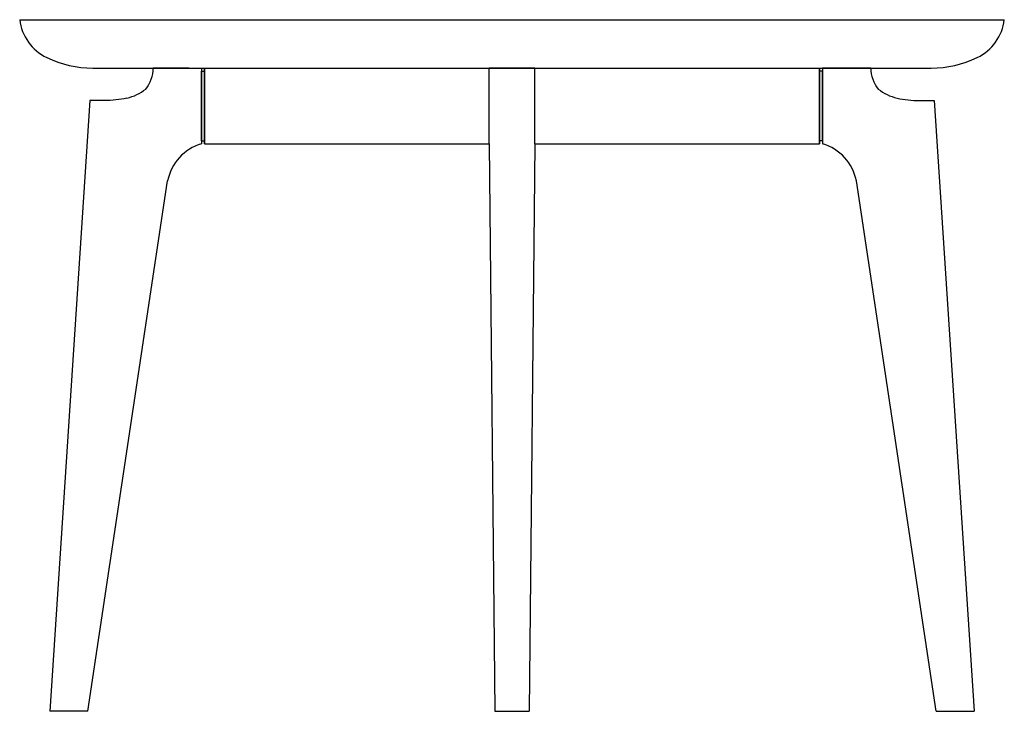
# Model space of a CAD drawing. Extents: x 210338 to 210403, y -201817.8 to -201772.1.
import ezdxf

# ---------------------------------------------------------------- set-up
doc = ezdxf.new("R2010")
doc.units = 0
doc.header["$LTSCALE"] = 10
doc.layers.add('GIORGETTI', color=29, linetype='CONTINUOUS')

msp = doc.modelspace()

# ---------------------------------------------------------------- linework, layer by layer
at = {"layer": 'GIORGETTI'}
for p, q in [((210338.044, -201772.058), (210403.044, -201772.058)), ((210342.878, -201775.258), (210398.21, -201775.258)), ((210349.199, -201775.257), (210346.849, -201775.257)), ((210346.855, -201775.257), (210350.044, -201775.257)), ((210350.044, -201775.257), (210350.044, -201780.258)), ((210350.044, -201780.058), (210350.044, -201775.458)), ((210350.044, -201775.458), (210350.044, -201780.058)), ((210350.044, -201775.458), (210350.244, -201775.458)), ((210350.044, -201780.058), (210350.044, -201775.458)), ((210350.044, -201775.458), (210350.044, -201780.058)), ((210350.044, -201775.458), (210350.244, -201775.458)), ((210350.244, -201775.258), (210369.044, -201775.258)), ((210350.244, -201780.258), (210350.244, -201775.258)), ((210350.244, -201775.258), (210350.244, -201780.258)), ((210350.244, -201780.258), (210350.244, -201775.258)), ((210350.244, -201780.258), (210350.244, -201775.258)), ((210350.244, -201780.258), (210350.244, -201775.258)), ((210350.244, -201775.258), (210350.244, -201780.258)), ((210350.244, -201780.258), (210350.244, -201775.258)), ((210350.244, -201775.458), (210350.244, -201780.058)), ((210350.244, -201775.458), (210350.244, -201780.058)), ((210372.044, -201775.258), (210369.044, -201775.258)), ((210369.044, -201780.258), (210369.044, -201775.258)), ((210372.044, -201775.258), (210390.844, -201775.258)), ((210372.044, -201780.258), (210372.044, -201775.258)), ((210390.844, -201780.258), (210390.844, -201775.258)), ((210390.844, -201780.258), (210390.844, -201775.258)), ((210390.844, -201775.258), (210390.844, -201780.258)), ((210390.844, -201780.258), (210390.844, -201775.258)), ((210390.844, -201775.458), (210390.844, -201780.058)), ((210391.044, -201775.458), (210390.844, -201775.458)), ((210394.232, -201775.257), (210391.044, -201775.257)), ((210391.044, -201775.257), (210391.044, -201780.258)), ((210391.044, -201780.058), (210391.044, -201775.458)), ((210391.044, -201775.458), (210391.044, -201780.058)), ((210391.888, -201775.257), (210394.238, -201775.257)), ((210342.664, -201777.404), (210340.044, -201817.757)), ((210343.617, -201777.404), (210342.664, -201777.404)), ((210397.47, -201777.404), (210398.423, -201777.404)), ((210398.423, -201777.404), (210401.043, -201817.757)), ((210350.044, -201780.058), (210350.244, -201780.058)), ((210350.044, -201780.058), (210350.244, -201780.058)), ((210391.044, -201780.058), (210390.844, -201780.058)), ((210350.244, -201780.258), (210369.044, -201780.258)), ((210369.044, -201780.258), (210369.417, -201817.758)), ((210372.044, -201780.258), (210371.67, -201817.758)), ((210372.044, -201780.258), (210390.844, -201780.258)), ((210342.538, -201817.757), (210347.808, -201782.711)), ((210398.549, -201817.757), (210393.279, -201782.711)), ((210342.538, -201817.757), (210340.044, -201817.757)), ((210341.291, -201817.757), (210340.044, -201817.757)), ((210369.417, -201817.758), (210371.67, -201817.758)), ((210398.549, -201817.757), (210401.043, -201817.757)), ((210399.796, -201817.757), (210401.043, -201817.757))]:
    msp.add_line(p, q, dxfattribs=at)
for points in [[(210350.044, -201775.807), (210350.044, -201779.707)], [(210391.044, -201775.807), (210391.044, -201779.707)]]:
    msp.add_lwpolyline(points, dxfattribs=at)
for centre, radius, start, end in [((210341.221, -201771.677), 3.2, 186.82362, 244.15106), ((210399.866, -201771.677), 3.2, 295.84894, 353.17638), ((210342.878, -201768.258), 7, 244.15106, 270), ((210398.21, -201768.258), 7, 270, 295.84894), ((210344.766, -201775.303), 2.083, 320.03924, 1.28118), ((210396.321, -201775.303), 2.083, 178.71882, 219.96076), ((210344.358, -201774.092), 3.243, 283.57747, 308.1795), ((210396.729, -201774.092), 3.243, 231.8205, 256.42253), ((210350.971, -201783.347), 3.227, 106.70595, 168.62348), ((210390.116, -201783.347), 3.227, 11.37652, 73.29405)]:
    msp.add_arc(centre, radius, start, end, dxfattribs=at)
at = {"layer": 'GIORGETTI', "extrusion": (0, 0, -1)}
msp.add_ellipse((210343.095, -201775.641), major_axis=(-3.736, 0.322), ratio=0.463921, start_param=4.100316, end_param=4.532327, dxfattribs=at)
at = {"layer": 'GIORGETTI'}
msp.add_ellipse((210397.992, -201775.641), major_axis=(3.736, 0.322), ratio=0.463921, start_param=4.100316, end_param=4.532327, dxfattribs=at)

doc.saveas('drawing.dxf')
